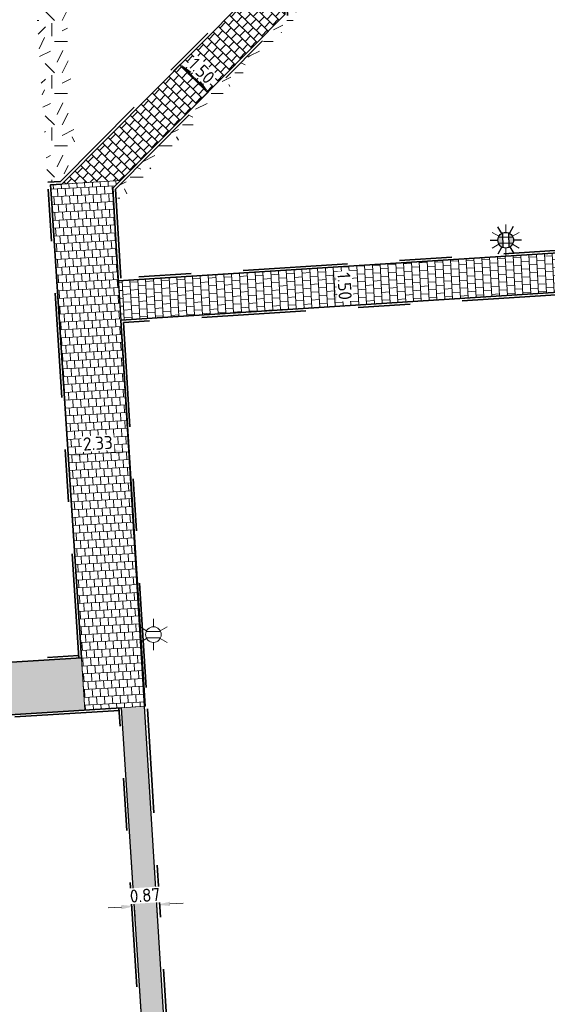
# Model space of a CAD drawing. Header units: metres. Extents: x 162305 to 163132, y 502542 to 502928.
# Tile 156 of 222: x 162534 to 162554, y 502788 to 502826. Entities that reach past the tile are written whole.
import ezdxf
from ezdxf.enums import TextEntityAlignment as Align

# ---------------------------------------------------------------- set-up
doc = ezdxf.new("R2010")
doc.units = ezdxf.units.M
doc.linetypes.add('VH-OPSLUITBAND-SO', pattern=[10, 4, -2, 2, -2])
for name, color, linetype, lineweight, true_color in [('B-WE-OV-LICHTMAST-S-200', 190, 'Continuous', 18, 0x7f00ff), ('N-BH-VH-VERHARDING_TEGEL-Grijs', 253, 'Continuous', 13, 0x828282), ('N-WE-OV-LICHTMAST-S-200', 190, 'Continuous', 25, 0x7f00ff), ('N-WE-VH-KANTOPSLUITING_OPSLUITBAND_100X200-G', 150, 'VH-OPSLUITBAND-SO', 35, 0x007fff)]:
    doc.layers.add(name, color=color, linetype=linetype, lineweight=lineweight, true_color=true_color)
for name, color, linetype, lineweight in [('N-WB-BANDEN-VOORKANTBAND', 2, 'Continuous', 30), ('N-WE-GR-GRAS-A-200', 62, 'Continuous', 18), ('N-WE-VH-KANTOPSLUITING_VOORKANTBAND-G', 50, 'Continuous', 35), ('N-WE-VH-OPENVERHARDING_TEGEL-A', 92, 'Continuous', 18), ('X-XX-AL-M', 7, 'Continuous', 18)]:
    doc.layers.add(name, color=color, linetype=linetype, lineweight=lineweight)
doc.layers.add('X-XX-AL-HULPLIJN 01-G', color=1, linetype='Continuous', lineweight=18, true_color=0xff0000, plot=False)
doc.styles.add('NLCS-ISO', font='NLCS-ISO.ttf')
doc.styles.add('NLCS-ISO-M200-T25', font='NLCS-ISO.ttf', dxfattribs={"height": 0.5})
doc.dimstyles.new('NLCS-M200-T25-PIJL_L2_H2', dxfattribs={"dimscale": 0.2, "dimtxt": 2.5, "dimasz": 2.5, "dimexe": 2, "dimexo": 2, "dimgap": 0.7, "dimtad": 1, "dimzin": 0, "dimdsep": 46, "dimtxsty": 'NLCS-ISO-M200-T25', "dimcen": 0, "dimdle": 2, "dimclrd": 256, "dimclre": 256, "dimclrt": 256, "dimazin": 0, "dimtfac": 1, "dimtdec": 3, "dimtofl": 0, "dimtmove": 0, "dimatfit": 3, "dimfxl": 2, "dimfxlon": 1, "dimtfillclr": 256, "dimtolj": 1, "dimtzin": 0, "dimlwd": -1, "dimlwe": -1, "dimarcsym": 0})
pattern_1 = [(273.08552769, (0, 0), (0.165930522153, -0.291491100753), [0.3, -0.3]), (3.08552769, (0, 0), (-0.01614797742, 0.29956508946), [])]
pattern_2 = [(3.03605687, (0, 0), (0.29163426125, 0.165678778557), [0.3, -0.3]), (93.03605687, (0, 0), (-0.29957892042, -0.01588931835), [])]
pattern_3 = [(0, (0, 0), (2, 2), [0.5, -1.5]), (0, (1.1, 1.2), (2, 2), [0.5, -1.5]), (90, (0.2, 0.7), (-2, 2), [0.5, -1.5]), (90, (1, 1.4), (-2, 2), [0.5, -1.5]), (45, (0.4, 1.4), (0, 2), [0.5, -2.328427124]), (135, (1.1, 0), (-2, 0), [0.5, -2.328427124]), (26.5650512, (0.5, 0.6), (2, 8e-10), [0.5, -3.972135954]), (26.5650512, (1.4, 1.6), (2, 8e-10), [0.5, -3.972135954]), (63.43494882, (1.4, 0), (1e-10, 2), [0.5, -3.972135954]), (63.43494882, (0.5, 0.9), (1e-10, 2), [0.5, -3.972135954]), (63.43494882, (1.2, 0.4), (1e-10, 2), [0.5, -3.972135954]), (116.5650512, (0, 1.1), (-8e-10, 2), [0.5, -3.972135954]), (153.43494882, (0.4, 0.3), (-2, 1e-10), [0.5, -3.972135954])]

# ---------------------------------------------------------------- blocks, each defined once
blk = doc.blocks.new('*D482')
at = {"layer": 'X-XX-AL-M', "transparency": 16777216}
for p, q in [((162545.774, 502816.551), (162546.173, 502816.576)), ((162545.805, 502816.052), (162545.836, 502815.554)), ((162546.062, 502815.067), (162545.467, 502815.03))]:
    blk.add_line(p, q, dxfattribs=at)
for points in [[(162545.888, 502816.057), (162545.721, 502816.047), (162545.774, 502816.551)], [(162545.919, 502815.559), (162545.752, 502815.549), (162545.867, 502815.055)]]:
    blk.add_solid(points, dxfattribs=at)
at = {"layer": 'X-XX-AL-M', "transparency": 16777216, "insert": (162546.209, 502815.827), "char_height": 0.5, "attachment_point": 5, "rotation": 273.5556, "style": 'NLCS-ISO-M200-T25', "bg_fill": 3, "box_fill_scale": 1.1, "bg_fill_color": 256, "bg_fill_true_color": 13158600, "bg_fill_transparency": 0}
blk.add_mtext('\\A1;1.50', dxfattribs=at)
at = {"layer": 'Defpoints', "color": 0, "transparency": 16777216}
for p in [(162545.774, 502816.551), (162545.867, 502815.055), (162546.461, 502815.092)]:
    blk.add_point(p, dxfattribs=at)
blk = doc.blocks.new('*D485')
at = {"layer": 'Defpoints', "color": 0, "transparency": 16777216}
for p in [(162535.592, 502809.87), (162537.949, 502809.501), (162535.626, 502809.35)]:
    blk.add_point(p, dxfattribs=at)
at = {"layer": 'X-XX-AL-M', "transparency": 16777216}
for p, q in [((162535.618, 502809.471), (162535.652, 502808.95)), ((162537.45, 502809.468), (162536.125, 502809.382)), ((162537.949, 502809.501), (162537.975, 502809.102))]:
    blk.add_line(p, q, dxfattribs=at)
for points in [[(162536.12, 502809.465), (162536.131, 502809.299), (162535.626, 502809.35)], [(162537.445, 502809.552), (162537.455, 502809.385), (162537.949, 502809.501)]]:
    blk.add_solid(points, dxfattribs=at)
at = {"layer": 'X-XX-AL-M', "transparency": 16777216, "insert": (162536.762, 502809.814), "char_height": 0.5, "attachment_point": 5, "rotation": 3.731, "style": 'NLCS-ISO-M200-T25', "bg_fill": 3, "box_fill_scale": 1.1, "bg_fill_color": 256, "bg_fill_true_color": 13158600, "bg_fill_transparency": 0}
blk.add_mtext('\\A1;2.33', dxfattribs=at)
blk = doc.blocks.new('*D346')
at = {"layer": 'X-XX-AL-M', "transparency": 16777216}
for p, q in [((162537.661, 502792.053), (162537.162, 502792.02)), ((162538.153, 502792.187), (162538.186, 502791.686)), ((162539.025, 502792.142), (162539.051, 502791.742)), ((162539.524, 502792.174), (162540.023, 502792.207))]:
    blk.add_line(p, q, dxfattribs=at)
for points in [[(162537.655, 502792.136), (162537.666, 502791.969), (162538.16, 502792.085)], [(162539.519, 502792.257), (162539.529, 502792.091), (162539.025, 502792.142)]]:
    blk.add_solid(points, dxfattribs=at)
at = {"layer": 'X-XX-AL-M', "transparency": 16777216, "insert": (162538.567, 502792.502), "char_height": 0.5, "attachment_point": 5, "rotation": 3.731, "style": 'NLCS-ISO-M200-T25', "bg_fill": 3, "box_fill_scale": 1.1, "bg_fill_color": 256, "bg_fill_true_color": 13158600, "bg_fill_transparency": 0}
blk.add_mtext('\\A1;0.87', dxfattribs=at)
at = {"layer": 'Defpoints', "color": 0, "transparency": 16777216}
for p in [(162538.127, 502792.586), (162539.021, 502792.2), (162539.025, 502792.142)]:
    blk.add_point(p, dxfattribs=at)
blk = doc.blocks.new('*D361')
at = {"layer": 'X-XX-AL-M', "transparency": 16777216}
for p, q in [((162539.929, 502824.326), (162539.648, 502824.042)), ((162540.64, 502823.622), (162540.284, 502823.974)), ((162540.995, 502823.271), (162540.713, 502822.986))]:
    blk.add_line(p, q, dxfattribs=at)
for points in [[(162540.343, 502824.034), (162540.226, 502823.915), (162539.929, 502824.326)], [(162540.698, 502823.682), (162540.581, 502823.563), (162540.995, 502823.271)]]:
    blk.add_solid(points, dxfattribs=at)
at = {"layer": 'X-XX-AL-M', "transparency": 16777216, "insert": (162540.736, 502824.075), "char_height": 0.5, "attachment_point": 5, "rotation": 315.266, "style": 'NLCS-ISO-M200-T25', "bg_fill": 3, "box_fill_scale": 1.1, "bg_fill_color": 256, "bg_fill_true_color": 13158600, "bg_fill_transparency": 0}
blk.add_mtext('\\A1;1.50', dxfattribs=at)
at = {"layer": 'Defpoints', "color": 0, "transparency": 16777216}
for p in [(162540.061, 502824.459), (162539.929, 502824.326), (162541.132, 502823.41)]:
    blk.add_point(p, dxfattribs=at)
blk = doc.blocks.new('B-SOV-LICHTMAST-SO')
for p, q in [((0, 1.5), (0, 3)), ((-1.3, 0.75), (-2.6, 1.5)), ((1.3, 0.75), (2.6, 1.5)), ((-1.3, -0.75), (-2.6, -1.5)), ((0, -1.5), (0, -3)), ((1.3, -0.75), (2.6, -1.5))]:
    blk.add_line(p, q)
at = {"flags": 128}
for points in [[(-1.38, 0.59), (1.38, 0.59)], [(-1.38, -0.59), (1.38, -0.59)]]:
    blk.add_lwpolyline(points, dxfattribs=at)
blk.add_circle((0, 0), 1.5)
at = {"style": 'NLCS-ISO'}
blk.add_attdef('TYPE', text='', height=1.8, dxfattribs=at).set_placement((0, 3), align=Align.BOTTOM_CENTER)
blk = doc.blocks.new('SOV-LICHTMAST-SO')
h = blk.add_hatch(color=256)
h.paths.add_polyline_path([(1.38, 0.59, 0.658505), (-1.38, 0.59)])
h.paths.add_polyline_path([(-1.38, -0.59, 0.658505), (1.38, -0.59)])
at = {"flags": 128}
for points in [[(0, 1.5), (0, 3)], [(-2.6, 1.5), (-1.3, 0.75)], [(-1.38, 0.59), (1.38, 0.59)], [(1.3, 0.75), (2.6, 1.5)], [(-2.6, -1.5), (-1.3, -0.75)], [(-1.38, -0.59), (1.38, -0.59)], [(0, -1.5), (0, -3)], [(2.6, -1.5), (1.3, -0.75)]]:
    blk.add_lwpolyline(points, dxfattribs=at)
blk.add_circle((0, 0), 1.5)
at = {"style": 'NLCS-ISO'}
blk.add_attdef('TYPE', text='', height=1.8, dxfattribs=at).set_placement((0, 3), align=Align.BOTTOM_CENTER)

msp = doc.modelspace()

# ---------------------------------------------------------------- hatches: boundary and pattern name
at = {"layer": 'N-WE-GR-GRAS-A-200'}
h = msp.add_hatch(dxfattribs=at)
h.set_pattern_fill('AGR-GRAS_02-SO', color=256, scale=0.2, style=0, pattern_type=2)
h.set_pattern_definition(pattern_3)
h.paths.add_polyline_path([(162421.517, 502819.726), (162435.034, 502820.576), (162435.169, 502820.432), (162435.343, 502820.275), (162435.553, 502820.121), (162435.897, 502819.944), (162436.228, 502819.841), (162436.649, 502819.789), (162442.014, 502820.095), (162442.181, 502820.21), (162442.325, 502817.953), (162445.008, 502818.123), (162446.244, 502817.251), (162443.192, 502817.061), (162443.511, 502811.925), (162442.505, 502811.858), (162442.17, 502817.226), (162424.634, 502816.13), (162424.643, 502815.982), (162424.967, 502810.771), (162422.081, 502810.59)])
edge = h.paths.add_edge_path(flags=16)
edge.add_ellipse((162362.043, 502852.57), major_axis=(-0.0024, 0.0374), ratio=0.999228, start_angle=0, end_angle=360, ccw=False)
edge = h.paths.add_edge_path(flags=16)
edge.add_ellipse((162362.585, 502843.074), major_axis=(-0.0024, 0.0374), ratio=0.999228, start_angle=0, end_angle=360, ccw=False)
edge = h.paths.add_edge_path(flags=16)
edge.add_ellipse((162361.375, 502862.47), major_axis=(-0.0024, 0.0374), ratio=0.999228, start_angle=0, end_angle=360, ccw=False)
h.paths.add_polyline_path([(162362.219, 502859.55), (162362.319, 502859.557), (162363.515, 502840.078), (162363.415, 502840.072), (162363.443, 502839.623), (162363.543, 502839.629), (162363.629, 502838.217), (162362.822, 502838.159), (162362.786, 502838.484), (162362.788, 502838.484), (162362.758, 502838.774), (162362.163, 502845.491), (162360.898, 502866.676), (162361.878, 502866.739), (162362.291, 502860.006), (162362.191, 502860)])
h.paths.add_polyline_path([(162370.36, 502859.13), (162370.182, 502861.923), (162370.463, 502861.92), (162370.486, 502861.402), (162370.779, 502861.415), (162370.814, 502860.896), (162371.337, 502860.935), (162371.387, 502859.961), (162371.777, 502859.979), (162371.78, 502859.223)])
edge = h.paths.add_edge_path(flags=16)
edge.add_ellipse((162389.544, 502924.307), major_axis=(-0.0024, 0.0375), ratio=0.999228, start_angle=0, end_angle=360, ccw=False)
edge = h.paths.add_edge_path(flags=16)
edge.add_ellipse((162379.964, 502923.711), major_axis=(-0.0024, 0.0375), ratio=0.999228, start_angle=0, end_angle=360, ccw=False)
h.paths.add_polyline_path([(162371.042, 502923.041), (162371.029, 502923.547), (162371.022, 502923.655), (162398.112, 502925.305), (162398.145, 502924.764)])
edge = h.paths.add_edge_path(flags=16)
edge.add_ellipse((162472.361, 502871.473), major_axis=(-0.0024, 0.0375), ratio=0.999228, start_angle=0, end_angle=360, ccw=False)
edge = h.paths.add_edge_path(flags=16)
edge.add_ellipse((162472.286, 502872.403), major_axis=(-0.0024, 0.0375), ratio=0.999228, start_angle=0, end_angle=360, ccw=False)
edge = h.paths.add_edge_path(flags=16)
edge.add_ellipse((162481.311, 502872.974), major_axis=(-0.0024, 0.0375), ratio=0.999228, start_angle=0, end_angle=360, ccw=False)
edge = h.paths.add_edge_path(flags=16)
edge.add_ellipse((162481.4, 502872.078), major_axis=(-0.0024, 0.0375), ratio=0.999228, start_angle=0, end_angle=360, ccw=False)
edge = h.paths.add_edge_path(flags=16)
edge.add_ellipse((162491.481, 502873.637), major_axis=(-0.0024, 0.0375), ratio=0.999228, start_angle=0, end_angle=360, ccw=False)
edge = h.paths.add_edge_path()
edge.add_line((162491.614, 502871.718), (162490.496, 502871.657))
edge.add_line((162490.496, 502871.657), (162490.491, 502871.77))
edge.add_line((162490.491, 502871.77), (162478.157, 502870.992))
edge.add_line((162478.157, 502870.992), (162470.974, 502870.605))
edge.add_line((162470.974, 502870.605), (162470.856, 502872.5))
edge.add_line((162470.856, 502872.5), (162485.627, 502873.415))
edge.add_line((162485.627, 502873.415), (162493.227, 502873.874))
edge.add_line((162493.227, 502873.874), (162492.846, 502880.392))
edge.add_line((162492.846, 502880.392), (162493.987, 502880.465))
edge.add_line((162493.987, 502880.465), (162494.519, 502871.874))
edge.add_line((162494.519, 502871.874), (162491.646, 502871.719))
edge.add_ellipse((162491.628, 502871.752), major_axis=(-0.0024, 0.0375), ratio=0.999228, start_angle=204.2611, end_angle=514.6215)
h.paths.add_polyline_path([(162503.076, 502855.443), (162503.175, 502855.449), (162503.182, 502855.349), (162507.723, 502855.63), (162508.325, 502845.898), (162508.826, 502845.929), (162509.922, 502845.996), (162508.48, 502869.305), (162502.561, 502868.939), (162502.362, 502868.295), (162502.373, 502866.891)])
h.paths.add_polyline_path([(162538.734, 502870.453), (162538.737, 502870.459), (162538.743, 502870.478), (162538.747, 502870.497), (162538.75, 502870.516), (162538.751, 502870.535), (162538.75, 502870.553), (162538.747, 502870.572), (162538.743, 502870.591), (162538.737, 502870.611), (162538.729, 502870.629), (162538.722, 502870.641), (162538.703, 502870.938), (162537.951, 502870.89), (162537.968, 502870.619), (162537.965, 502870.611), (162537.958, 502870.591), (162537.954, 502870.572), (162537.952, 502870.553), (162537.951, 502870.535), (162537.952, 502870.516), (162537.954, 502870.497), (162537.958, 502870.478), (162537.965, 502870.459), (162537.973, 502870.44), (162537.98, 502870.426), (162537.999, 502870.138), (162538.751, 502870.186)], flags=16)
edge = h.paths.add_edge_path(flags=16)
edge.add_ellipse((162531.906, 502869.982), major_axis=(-0.25, 0), ratio=1, start_angle=-146.5113, end_angle=206.759, ccw=False)
edge.add_line((162532.115, 502870.12), (162532.13, 502870.095))
edge = h.paths.add_edge_path(flags=16)
edge.add_ellipse((162511.919, 502869.277), major_axis=(-0.0024, 0.0375), ratio=0.999228, start_angle=0, end_angle=360, ccw=False)
edge = h.paths.add_edge_path(flags=16)
edge.add_ellipse((162522.497, 502868.462), major_axis=(-0.0024, 0.0375), ratio=0.999228, start_angle=0, end_angle=360, ccw=False)
edge = h.paths.add_edge_path(flags=16)
edge.add_ellipse((162522.447, 502869.89), major_axis=(-0.0024, 0.0375), ratio=0.999228, start_angle=0, end_angle=360, ccw=False)
edge = h.paths.add_edge_path(flags=16)
edge.add_ellipse((162532.379, 502869.057), major_axis=(-0.0024, 0.0375), ratio=0.999228, start_angle=0, end_angle=360, ccw=False)
edge = h.paths.add_edge_path()
edge.add_line((162511.902, 502867.747), (162510.21, 502867.645))
edge.add_line((162510.21, 502867.645), (162510.109, 502869.306))
edge.add_line((162510.109, 502869.306), (162538.74, 502871.078))
edge.add_line((162538.74, 502871.078), (162538.844, 502869.377))
edge.add_line((162538.844, 502869.377), (162511.943, 502867.75))
edge.add_ellipse((162511.92, 502867.78), major_axis=(-0.0024, 0.0375), ratio=0.999228, start_angle=212.8954, end_angle=506.7392)
edge = h.paths.add_edge_path(flags=16)
edge.add_ellipse((162554.017, 502704.407), major_axis=(-0.25, 0), ratio=1, start_angle=-19.7806, end_angle=333.4897, ccw=False)
edge.add_line((162553.781, 502704.492), (162553.793, 502704.519))
edge = h.paths.add_edge_path()
edge.add_ellipse((162551.443, 502714.761), major_axis=(-0.579, 0), ratio=1, start_angle=88.3276, end_angle=98.4248)
edge.add_line((162551.528, 502714.188), (162556.303, 502714.513))
edge.add_line((162556.303, 502714.513), (162556.577, 502710.125))
edge.add_line((162556.577, 502710.125), (162556.776, 502710.137))
edge.add_line((162556.776, 502710.137), (162556.846, 502709.236))
edge.add_line((162556.846, 502709.236), (162552.732, 502708.974))
edge.add_line((162552.732, 502708.974), (162552.986, 502704.982))
edge.add_line((162552.986, 502704.982), (162557.154, 502705.248))
edge.add_line((162557.154, 502705.248), (162557.171, 502705.029))
edge.add_line((162557.171, 502705.029), (162577.095, 502706.273))
edge.add_line((162577.095, 502706.273), (162577.219, 502706.826))
edge.add_line((162577.219, 502706.826), (162577.305, 502705.378))
edge.add_line((162577.305, 502705.378), (162549.792, 502703.693))
edge.add_line((162549.792, 502703.693), (162549.16, 502713.814))
edge.add_line((162549.16, 502713.814), (162549.362, 502713.826))
edge.add_line((162549.362, 502713.826), (162549.356, 502713.926))
edge.add_line((162549.356, 502713.926), (162550.264, 502713.982))
edge.add_ellipse((162550.22, 502714.681), major_axis=(-0.7, 0), ratio=1, start_angle=93.5531, end_angle=128.9932)
edge.add_line((162550.661, 502714.137), (162551.426, 502714.182))
edge = h.paths.add_edge_path(flags=16)
edge.add_ellipse((162508.182, 502708.963), major_axis=(-0.0024, 0.0375), ratio=0.999228, start_angle=0, end_angle=360, ccw=False)
edge = h.paths.add_edge_path(flags=16)
edge.add_ellipse((162498.418, 502708.139), major_axis=(-0.0024, 0.0375), ratio=0.999228, start_angle=0, end_angle=360, ccw=False)
edge = h.paths.add_edge_path(flags=16)
edge.add_ellipse((162487.929, 502707.676), major_axis=(-0.0024, 0.0375), ratio=0.999228, start_angle=0, end_angle=360, ccw=False)
edge = h.paths.add_edge_path(flags=16)
edge.add_ellipse((162478.214, 502707.105), major_axis=(-0.0024, 0.0375), ratio=0.999228, start_angle=0, end_angle=360, ccw=False)
h.paths.add_polyline_path([(162476.685, 502707.087), (162505.879, 502708.912), (162539.79, 502710.978), (162539.851, 502709.987), (162476.746, 502706.099)])
edge = h.paths.add_edge_path(flags=16)
edge.add_ellipse((162395.834, 502721.362), major_axis=(-0.0024, 0.0374), ratio=0.999228, start_angle=0, end_angle=360, ccw=False)
edge = h.paths.add_edge_path(flags=16)
edge.add_ellipse((162396.47, 502711.185), major_axis=(-0.0024, 0.0374), ratio=0.999228, start_angle=0, end_angle=360, ccw=False)
edge = h.paths.add_edge_path()
edge.add_line((162395.383, 502731.715), (162396.765, 502708.907))
edge.add_line((162396.765, 502708.907), (162397.036, 502704.3))
edge.add_line((162397.036, 502704.3), (162396.295, 502704.256))
edge.add_line((162396.295, 502704.256), (162395.798, 502704.697))
edge.add_line((162395.798, 502704.697), (162394.018, 502733.935))
edge.add_line((162394.018, 502733.935), (162394.9, 502734.934))
edge.add_line((162394.9, 502734.934), (162395.187, 502734.952))
edge.add_line((162395.187, 502734.952), (162395.379, 502731.782))
edge.add_ellipse((162395.364, 502731.747), major_axis=(-0.0024, 0.0374), ratio=0.999228, start_angle=333.5251, end_angle=566.1217)
edge = h.paths.add_edge_path(flags=16)
edge.add_ellipse((162599.331, 502707.364), major_axis=(-0.0024, 0.0375), ratio=0.999228, start_angle=0, end_angle=360, ccw=False)
edge = h.paths.add_edge_path(flags=16)
edge.add_ellipse((162589.565, 502706.823), major_axis=(-0.0024, 0.0375), ratio=0.999228, start_angle=0, end_angle=360, ccw=False)
edge = h.paths.add_edge_path()
edge.add_ellipse((162583.961, 502706.24), major_axis=(-0.25, 0), ratio=1, start_angle=93.4892, end_angle=273.4892)
edge.add_line((162583.945, 502706.489), (162583.943, 502706.535))
edge.add_line((162583.943, 502706.535), (162608.977, 502708.062))
edge.add_line((162608.977, 502708.062), (162609.022, 502707.322))
edge.add_line((162609.022, 502707.322), (162583.988, 502705.788))
edge.add_line((162583.988, 502705.788), (162583.976, 502705.99))
edge = h.paths.add_edge_path(flags=16)
edge.add_ellipse((162616.144, 502666.519), major_axis=(-0.0024, 0.0374), ratio=0.999228, start_angle=0, end_angle=360, ccw=False)
edge = h.paths.add_edge_path(flags=16)
edge.add_ellipse((162615.418, 502676.401), major_axis=(-0.0024, 0.0374), ratio=0.999228, start_angle=0, end_angle=360, ccw=False)
edge = h.paths.add_edge_path()
edge.add_ellipse((162615.429, 502664.807), major_axis=(-0.25, 0), ratio=1, start_angle=33.4892, end_angle=333.4892)
edge.add_line((162615.205, 502664.919), (162615.153, 502664.945))
edge.add_line((162615.153, 502664.945), (162613.958, 502684.042))
edge.add_line((162613.958, 502684.042), (162615.141, 502684.116))
edge.add_line((162615.141, 502684.116), (162615.159, 502683.799))
edge.add_line((162615.159, 502683.799), (162616.307, 502665.548))
edge.add_line((162616.307, 502665.548), (162616.303, 502665.534))
edge.add_line((162616.303, 502665.534), (162616.301, 502665.515))
edge.add_line((162616.301, 502665.515), (162616.3, 502665.496))
edge.add_line((162616.3, 502665.496), (162616.301, 502665.477))
edge.add_line((162616.301, 502665.477), (162616.303, 502665.458))
edge.add_line((162616.303, 502665.458), (162616.308, 502665.439))
edge.add_line((162616.308, 502665.439), (162616.314, 502665.42))
edge.add_line((162616.314, 502665.42), (162616.315, 502665.418))
edge.add_line((162616.315, 502665.418), (162616.722, 502658.942))
edge.add_line((162616.722, 502658.942), (162615.533, 502658.854))
edge.add_line((162615.533, 502658.854), (162615.172, 502664.637))
edge.add_line((162615.172, 502664.637), (162615.22, 502664.669))
h.paths.add_polyline_path([(162613.807, 502655.383), (162613.598, 502658.712), (162613.638, 502658.715), (162613.934, 502653.992), (162582.144, 502652.018), (162582.063, 502653.317)])
h.paths.add_polyline_path([(162630.424, 502647.556), (162630.699, 502642.626), (162628.4, 502642.494), (162627.777, 502642.458), (162627.786, 502642.278), (162603.433, 502640.765), (162603.114, 502645.897), (162602.077, 502645.841), (162602.105, 502645.392), (162602.141, 502645.394), (162602.467, 502640.049), (162633.855, 502641.963), (162634.145, 502641.982), (162633.881, 502644.367), (162633.717, 502645), (162633.378, 502645.727), (162632.876, 502646.364), (162632.286, 502646.854), (162631.624, 502647.211)])
edge = h.paths.add_edge_path(flags=16)
edge.add_ellipse((162567.845, 502652.2), major_axis=(-0.0024, 0.0375), ratio=0.999228, start_angle=0, end_angle=360, ccw=False)
edge = h.paths.add_edge_path()
edge.add_line((162548.046, 502650.768), (162548.03, 502651.015))
edge.add_line((162548.03, 502651.015), (162549.486, 502651.109))
edge.add_line((162549.486, 502651.109), (162549.486, 502650.517))
edge.add_line((162549.486, 502650.517), (162550.286, 502650.517))
edge.add_line((162550.286, 502650.517), (162550.286, 502651.16))
edge.add_line((162550.286, 502651.16), (162558.56, 502651.693))
edge.add_ellipse((162558.587, 502651.719), major_axis=(-0.0024, 0.0375), ratio=0.999228, start_angle=129.7834, end_angle=230.2968)
edge.add_line((162558.617, 502651.697), (162573.877, 502652.68))
edge.add_line((162573.877, 502652.68), (162573.944, 502651.609))
edge.add_line((162573.944, 502651.609), (162548.093, 502650.004))
edge.add_line((162548.093, 502650.004), (162548.05, 502650.705))
edge.add_ellipse((162548.028, 502650.735), major_axis=(-0.0024, 0.0375), ratio=0.999228, start_angle=211.6727, end_angle=328.1784)
edge = h.paths.add_edge_path(flags=16)
edge.add_ellipse((162430.665, 502659.865), major_axis=(-0.0024, 0.0375), ratio=0.999228, start_angle=0, end_angle=360, ccw=False)
edge = h.paths.add_edge_path(flags=16)
edge.add_ellipse((162420.419, 502659.642), major_axis=(-0.0024, 0.0375), ratio=0.999228, start_angle=0, end_angle=360, ccw=False)
edge = h.paths.add_edge_path(flags=16)
edge.add_ellipse((162411.256, 502659.155), major_axis=(-0.0024, 0.0375), ratio=0.999228, start_angle=0, end_angle=360, ccw=False)
h.paths.add_polyline_path([(162435.507, 502661.043), (162435.323, 502659.857), (162409.633, 502658.262), (162409.562, 502659.421), (162417.311, 502659.909), (162417.311, 502659.564), (162418.111, 502659.564), (162418.111, 502659.962)])
edge = h.paths.add_edge_path()
edge.add_arc((162406.536, 502665.135), 0.25, 314.1361, 386.759)
edge.add_line((162406.759, 502665.248), (162406.744, 502665.273))
edge.add_arc((162406.536, 502665.135), 0.25, 33.4892, 53.1521)
edge.add_line((162406.686, 502665.335), (162405.617, 502682.119))
edge.add_line((162405.617, 502682.119), (162404.587, 502699.361))
edge.add_line((162404.587, 502699.361), (162405.114, 502699.394))
edge.add_line((162405.114, 502699.394), (162407.566, 502659.298))
edge.add_line((162407.566, 502659.298), (162407.073, 502659.267))
edge.add_line((162407.073, 502659.267), (162407.068, 502659.343))
edge.add_line((162407.068, 502659.343), (162407.062, 502659.43))
edge.add_line((162407.062, 502659.43), (162406.71, 502664.956))
h.paths.add_polyline_path([(162384.175, 502626.989), (162385.046, 502626.592), (162372.825, 502599.014), (162371.335, 502595.495), (162370.722, 502593.495), (162370.394, 502591.743), (162370.27, 502590.819), (162370.22, 502589.04), (162370.38, 502587.03), (162370.565, 502585.909), (162371.415, 502583.295), (162372.193, 502581.707), (162370.908, 502584.33), (162369.966, 502586.806), (162369.747, 502588.04), (162369.616, 502589.543), (162369.609, 502591.028), (162369.765, 502592.585), (162370.157, 502594.429), (162370.745, 502596.215), (162373.739, 502603.155), (162382.073, 502622.389), (162383.982, 502627.016)])
h.paths.add_polyline_path([(162633.546, 502600.513), (162633.828, 502595.971), (162634.923, 502596.039), (162635.361, 502596.088), (162635.807, 502596.254), (162636.127, 502596.481), (162636.395, 502596.782), (162636.609, 502597.185), (162636.68, 502597.521), (162636.692, 502597.852), (162636.458, 502601.632), (162636.458, 502601.69), (162604.902, 502599.753), (162604.852, 502599.75), (162605.149, 502595.651), (162605.325, 502595.091), (162605.529, 502594.771), (162606.031, 502594.327), (162606.489, 502594.101), (162606.98, 502594.014), (162607.398, 502594.03), (162607.379, 502594.329), (162607.479, 502594.335), (162607.197, 502598.877)])
h = msp.add_hatch(dxfattribs=at)
h.set_pattern_fill('AGR-GRAS_02-SO', color=256, scale=0.2, style=0, pattern_type=2)
h.set_pattern_definition(pattern_3)
h.paths.add_polyline_path([(162544.088, 502831.222), (162544.366, 502826.132), (162542.612, 502824.302), (162542.576, 502824.725), (162544.029, 502826.191), (162543.715, 502831.2)], flags=0)
h = msp.add_hatch(dxfattribs=at)
h.set_pattern_fill('AGR-GRAS_02-SO', color=256, scale=0.2, style=0, pattern_type=2)
h.set_pattern_definition(pattern_3)
h.paths.add_polyline_path([(162534.139, 502830.619), (162535.294, 502830.689), (162535.922, 502820.577), (162535.185, 502819.857), (162534.842, 502819.836)], flags=0)
h = msp.add_hatch(dxfattribs=at)
h.set_pattern_fill('AGR-GRAS_02-SO', color=256, scale=0.2, style=0, pattern_type=2)
h.set_pattern_definition(pattern_3)
h.paths.add_polyline_path([(162542.612, 502824.302), (162537.533, 502819.002), (162537.497, 502819.599), (162542.576, 502824.725)], flags=0)
at = {"layer": 'N-WE-VH-OPENVERHARDING_TEGEL-A', "true_color": 0x333333}
h = msp.add_hatch(dxfattribs=at)
h.set_pattern_fill('AVH-TEGEL_300X300_HALFST', color=250, angle=45.4389, pattern_type=2)
h.set_pattern_definition([(45.438876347, (0, 0), (0.103625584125, 0.31900115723), [0.3, -0.3]), (135.43887635, (0, 0), (-0.2105009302, -0.21375069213), [])])
h.paths.add_polyline_path([(162543.927, 502826.23), (162537.632, 502819.876), (162535.381, 502819.735), (162542.387, 502826.808), (162543.885, 502826.901)])
h = msp.add_hatch(dxfattribs=at)
h.set_pattern_fill('AVH-TEGEL_300X300_HALFST', color=250, angle=273.0855, pattern_type=2)
h.set_pattern_definition(pattern_1)
h.paths.add_polyline_path([(162534.951, 502819.709), (162537.632, 502819.876), (162537.338, 502819.583), (162538.58, 502799.744), (162537.668, 502799.687), (162536.262, 502799.599)])
h = msp.add_hatch(dxfattribs=at)
h.set_pattern_fill('AVH-TEGEL_300X300_HALFST', color=250, angle=3.0361, pattern_type=2)
h.set_pattern_definition(pattern_2)
h.paths.add_polyline_path([(162554.803, 502815.621), (162537.637, 502814.531), (162537.543, 502816.029), (162556.205, 502817.213), (162556.3, 502815.716)])
h = msp.add_hatch(dxfattribs=at)
h.set_pattern_fill('AVH-TEGEL_300X300_HALFST', color=250, angle=3.0361, pattern_type=2)
h.set_pattern_definition(pattern_2)
h.paths.add_polyline_path([(162464.506, 502797.262), (162486.979, 502798.653), (162488.926, 502798.776), (162488.932, 502798.674), (162536.132, 502801.591), (162536.262, 502799.599), (162508.553, 502797.859), (162506.77, 502797.776), (162494.581, 502797.011), (162494.57, 502797.169), (162465.434, 502795.349), (162464.622, 502795.301)])
h = msp.add_hatch(dxfattribs=at)
h.set_pattern_fill('AVH-TEGEL_300X300_HALFST', color=250, angle=273.0855, pattern_type=2)
h.set_pattern_definition(pattern_1)
edge = h.paths.add_edge_path()
edge.add_line((162539.574, 502773.513), (162539.55, 502773.889))
edge.add_line((162539.55, 502773.889), (162539.336, 502773.875))
edge.add_line((162539.336, 502773.875), (162537.668, 502799.687))
edge.add_line((162537.668, 502799.687), (162538.554, 502799.742))
edge.add_line((162538.554, 502799.742), (162541.077, 502759.019))
edge.add_line((162541.077, 502759.019), (162541.496, 502759.045))
edge.add_line((162541.496, 502759.045), (162541.776, 502754.707))
edge.add_line((162541.776, 502754.707), (162542.018, 502750.838))
edge.add_line((162542.018, 502750.838), (162540.82, 502750.763))
edge.add_line((162540.82, 502750.763), (162540.579, 502754.631))
edge.add_line((162540.579, 502754.631), (162540.292, 502759.07))
edge.add_line((162540.292, 502759.07), (162539.384, 502773.123))
edge.add_line((162539.384, 502773.123), (162539.598, 502773.136))
edge.add_line((162539.598, 502773.136), (162539.574, 502773.513))
edge.add_arc((162539.198, 502773.489), 0.377, 3.6367, 3.6414)

# ---------------------------------------------------------------- linework, layer by layer
at = {"layer": 'N-BH-VH-VERHARDING_TEGEL-Grijs'}
for p, q in [((162535.381, 502819.735), (162537.632, 502819.876)), ((162537.637, 502814.531), (162537.543, 502816.029)), ((162537.668, 502799.687), (162538.554, 502799.742))]:
    msp.add_line(p, q, dxfattribs=at)
at = {"layer": 'N-BH-VH-VERHARDING_TEGEL-Grijs', "flags": 128}
for points in [[(162543.927, 502826.23), (162537.632, 502819.876), (162535.381, 502819.735), (162542.387, 502826.808), (162543.885, 502826.901), (162543.927, 502826.23)], [(162554.803, 502815.621), (162537.637, 502814.531), (162537.543, 502816.029), (162556.205, 502817.213), (162556.3, 502815.716), (162554.803, 502815.621)]]:
    msp.add_lwpolyline(points, dxfattribs=at)
msp.add_lwpolyline([(162539.574, 502773.513), (162539.55, 502773.889), (162539.336, 502773.875), (162537.668, 502799.687), (162538.554, 502799.742), (162541.077, 502759.019), (162541.496, 502759.045), (162541.776, 502754.707), (162542.018, 502750.838), (162540.82, 502750.763), (162540.579, 502754.631), (162540.292, 502759.07), (162539.384, 502773.123), (162539.598, 502773.136), (162539.574, 502773.513), (162539.574, 502773.513, 0.00002), (162539.574, 502773.513)], format="xyb", dxfattribs=at)
at = {"layer": 'N-WB-BANDEN-VOORKANTBAND', "flags": 128}
for points in [[(162541.077, 502759.019), (162538.554, 502799.743), (162537.637, 502814.531)], [(162540.82, 502750.763), (162540.579, 502754.631), (162540.292, 502759.07), (162537.668, 502799.687)]]:
    msp.add_lwpolyline(points, dxfattribs=at)
at = {"layer": 'N-WE-VH-KANTOPSLUITING_OPSLUITBAND_100X200-G'}
msp.add_line((162488.926, 502798.774), (162536.026, 502801.685), dxfattribs=at)
for points in [[(162566.623, 502815.14), (162556.469, 502814.633), (162556.299, 502817.319), (162537.637, 502816.135), (162537.441, 502819.541), (162544.029, 502826.191), (162543.141, 502840.335), (162558.15, 502841.286), (162558.6, 502834.025)], [(162536.033, 502801.585), (162534.845, 502819.803), (162535.337, 502819.833), (162542.379, 502826.941)], [(162566.825, 502813.448), (162554.879, 502812.851), (162554.71, 502815.515), (162537.743, 502814.438), (162538.66, 502799.649), (162541.171, 502759.125), (162541.59, 502759.151), (162541.876, 502754.714), (162542.111, 502750.944)], [(162537.575, 502799.581), (162508.659, 502797.764), (162511.614, 502752.561), (162509.921, 502752.451)], [(162540.714, 502750.856), (162540.479, 502754.625), (162540.192, 502759.064), (162537.569, 502799.681)]]:
    msp.add_lwpolyline(points, dxfattribs=at)
at = {"layer": 'N-WE-VH-KANTOPSLUITING_VOORKANTBAND-G'}
for points in [[(162556.376, 502814.528), (162556.205, 502817.213), (162537.543, 502816.029), (162537.338, 502819.58), (162543.927, 502826.23), (162543.035, 502840.428), (162558.244, 502841.392), (162558.7, 502834.031)], [(162535.021, 502818.636), (162534.951, 502819.709), (162535.381, 502819.735), (162542.387, 502826.808), (162542.111, 502831.217), (162487.293, 502827.811), (162488.932, 502798.674), (162536.132, 502801.591), (162535.014, 502818.736)], [(162566.718, 502816.843), (162566.919, 502813.553), (162554.973, 502812.956), (162554.803, 502815.621), (162537.637, 502814.531)], [(162537.668, 502799.687), (162508.553, 502797.859), (162511.507, 502752.654), (162509.915, 502752.55), (162510.157, 502748.844), (162540.82, 502750.763)]]:
    msp.add_lwpolyline(points, dxfattribs=at)
at = {"layer": 'X-XX-AL-HULPLIJN 01-G', "flags": 128}
for points in [[(162534.951, 502819.709), (162537.632, 502819.876), (162537.338, 502819.583), (162538.58, 502799.744), (162537.668, 502799.687), (162536.262, 502799.599)], [(162464.506, 502797.262), (162486.979, 502798.653), (162488.926, 502798.776), (162488.932, 502798.674), (162536.132, 502801.591), (162536.262, 502799.599), (162508.553, 502797.859), (162506.77, 502797.776), (162494.581, 502797.011), (162494.57, 502797.169), (162465.434, 502795.349), (162464.622, 502795.301)]]:
    msp.add_lwpolyline(points, close=True, dxfattribs=at)

# ---------------------------------------------------------------- block references
at = {"layer": 'B-WE-OV-LICHTMAST-S-200', "xscale": 0.2, "yscale": 0.2}
for p in [(162552.378, 502817.588), (162538.89, 502802.485)]:
    msp.add_blockref('B-SOV-LICHTMAST-SO', p, dxfattribs=at)
at = {"layer": 'N-WE-OV-LICHTMAST-S-200', "xscale": 0.2, "yscale": 0.2, "zscale": 0.51972000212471, "rotation": 271.6825376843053}
msp.add_blockref('SOV-LICHTMAST-SO', (162552.378, 502817.588), dxfattribs=at)

# ---------------------------------------------------------------- next in the draw order: dimensions: what is measured, and where the dimension line sits
at = {"layer": 'X-XX-AL-M'}
for base, p1, p2, angle, picture, middle in [((162539.929, 502824.326), (162541.132, 502823.41), (162540.061, 502824.459), 315.266, '*D361', (162540.736, 502824.075)), ((162545.867, 502815.055), (162545.774, 502816.551), (162546.461, 502815.092), 93.5556, '*D482', (162546.209, 502815.827)), ((162535.626, 502809.35), (162537.949, 502809.501), (162535.592, 502809.87), 3.731, '*D485', (162536.762, 502809.814))]:
    dim = msp.add_linear_dim(base=base, p1=p1, p2=p2, angle=angle, dimstyle='NLCS-M200-T25-PIJL_L2_H2', override={"dimtfill": 1}, dxfattribs=at)
    dim.commit()
    dim.dimension.update_dxf_attribs({"geometry": picture, "text_midpoint": middle})
dim = msp.add_linear_dim(base=(162539.025, 502792.142), p1=(162538.127, 502792.586), p2=(162539.021, 502792.2), angle=3.731, dimstyle='NLCS-M200-T25-PIJL_L2_H2', override={"dimtfill": 1}, dxfattribs=at)
dim.commit()
dim.dimension.update_dxf_attribs({"geometry": '*D346', "text_midpoint": (162538.592, 502792.113), "dimtype": 160})

doc.saveas('drawing.dxf')
